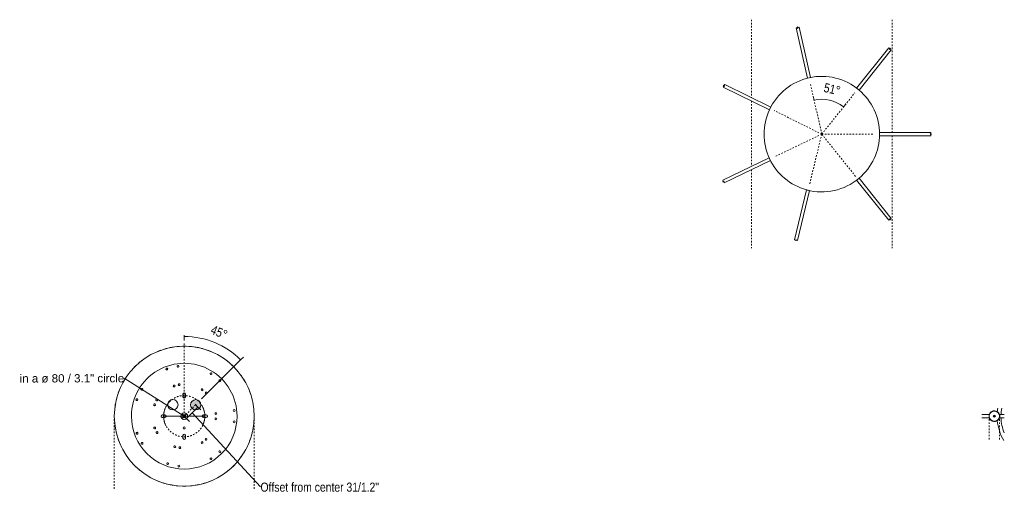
# Model space of a CAD drawing. Header units: millimetres. Extents: x 5395 to 9802, y 579 to 7363.
# Tile 5 of 5: x 7890 to 9802, y 6413 to 7363. Entities that reach past the tile are written whole.
import ezdxf

# ---------------------------------------------------------------- set-up
doc = ezdxf.new("R2010")
doc.units = ezdxf.units.MM
doc.linetypes.add('Dash', pattern=[6, 3, -3])
for name, color, linetype, lineweight in [('Cotas', 7, 'Continuous', 9), ('Cotas-8', 7, 'Continuous', 9), ('Elementos de detalle', 7, 'Continuous', 9), ('Lighthing Fixture Detail Wide Black', 7, 'Continuous', 20), ('Luminarias', 7, 'Continuous', 20)]:
    doc.layers.add(name, color=color, linetype=linetype, lineweight=lineweight)
doc.layers.add('Lighthing Fixture Dim Grey Dash', color=7, linetype='Dash', lineweight=9, true_color=0xd2d2d2)
doc.styles.add('Arial', font='arial.ttf', dxfattribs={"height": 16})
doc.styles.add('Arial Narrow_3', font='ARIALN.TTF', dxfattribs={"height": 17.6})
doc.dimstyles.new('Angular_-_3mm_Arial', dxfattribs={"dimscale": 304.8, "dimtxt": 18.012385, "dimasz": 0, "dimexe": 0.026247, "dimexo": 0.052493, "dimgap": 0.026247, "dimtad": 1, "dimdec": 0, "dimzin": 0, "dimdsep": 46, "dimtxsty": 'Arial Narrow_3', "dimblk1": 'NONE', "dimblk2": 'NONE', "dimsah": 1, "dimcen": 0.09, "dimadec": 0, "dimazin": 0, "dimtfac": 1, "dimtdec": 4, "dimtix": 1, "dimtmove": 0, "dimatfit": 3, "dimfxl": 1, "dimtvp": 1, "dimtolj": 1, "dimtzin": 0, "dimarcsym": 2})
doc.dimstyles.new('Diameter_-_3mm_Arial', dxfattribs={"dimscale": 304.8, "dimtxt": 16.32415, "dimasz": 0, "dimexe": 0.062992, "dimexo": 0, "dimgap": 0.03937, "dimtad": 1, "dimjust": 3, "dimdec": 0, "dimzin": 0, "dimdsep": 46, "dimtxsty": 'Arial', "dimblk1": 'NONE', "dimblk2": 'NONE', "dimsah": 1, "dimcen": 0.09, "dimadec": 0, "dimazin": 0, "dimtfac": 1, "dimtdec": 4, "dimtix": 1, "dimtmove": 0, "dimatfit": 2, "dimfxl": 1, "dimtvp": 1, "dimtolj": 1, "dimtzin": 0, "dimarcsym": 2})
doc.dimstyles.new('FARO_-_2_2mm_Arial_Narrow_mm_Inch_Left_H', dxfattribs={"dimscale": 304.8, "dimtxt": 18.012385, "dimasz": 0, "dimexe": 0.026247, "dimexo": 0.0625, "dimgap": 0.013123, "dimtad": 3, "dimtih": 1, "dimtoh": 1, "dimdec": 0, "dimzin": 0, "dimdsep": 46, "dimtxsty": 'Arial Narrow_3', "dimblk1": 'NONE', "dimblk2": 'NONE', "dimsah": 1, "dimcen": 0.09, "dimadec": 0, "dimazin": 0, "dimtfac": 1, "dimtdec": 4, "dimtix": 1, "dimtmove": 1, "dimatfit": 3, "dimfxl": 0.026247, "dimfxlon": 1, "dimtvp": 1, "dimtolj": 1, "dimtzin": 0, "dimarcsym": 2})

# ---------------------------------------------------------------- blocks, each defined once
blk = doc.blocks.new('20340-116-3L - 62804-3L LANG Black pendant lamp 3L-856782-Planta_PDF Fixing Holes')
at = {"layer": 'Luminarias', "color": 253, "true_color": 0xaaaaaa}
for centre, radius, start, end in [((0, 0), 135.8, 97.4328, 100.4646), ((0, 0), 135.8, 79.5354, 82.5672), ((0, 0), 135.8, 118.5425, 121.4575), ((0, 0), 135.8, 113.3872, 116.1574), ((0, 0), 135.8, 108.0183, 110.8764), ((0, 0), 135.8, 102.5731, 105.712), ((0, 0), 135.8, 74.288, 77.4269), ((0, 0), 135.8, 69.1236, 71.9817), ((0, 0), 135.8, 63.8426, 66.6128), ((0, 0), 135.8, 58.5425, 61.4575), ((0, 0), 102.6, 90, 270), ((0, 0), 135.8, 134.288, 137.3498), ((0, 0), 135.8, 129.1236, 131.9817), ((0, 0), 135.8, 123.8426, 126.6128), ((-11, 96.9), 1.75, 360, 180), ((-11, 96.9), 1.75, 180, 360), ((0, 0), 102.6, 270, 90), ((11, 96.9), 1.75, 360, 180), ((11, 96.9), 1.75, 180, 360), ((0, 0), 135.8, 53.3872, 56.1574), ((0, 0), 135.8, 48.0183, 50.8764), ((0, 0), 135.8, 42.6503, 45.712), ((0, 0), 135.8, 139.5755, 142.5672), ((0, 0), 135.8, 37.4328, 40.4245), ((-68.8, 69.2), 1.75, 51.3188, 231.3188), ((-68.8, 69.2), 1.75, 231.3188, 51.3188), ((-5, 61.6), 1.8, 0, 180), ((-5, 61.6), 1.8, 180, 360), ((5, 61.6), 1.8, 360, 180), ((5, 61.6), 1.8, 180, 360), ((68.7, 69.2), 1.75, 128.7032, 308.7032), ((68.7, 69.2), 1.75, 308.7032, 128.7032), ((0, 0), 135.8, 162.6503, 165.712), ((0, 0), 135.8, 157.4328, 160.4245), ((-82.6, 52), 1.75, 51.3188, 231.3188), ((-82.6, 52), 1.75, 231.3188, 51.3188), ((-45, 42.4), 1.8, 51.3188, 231.3188), ((-45, 42.4), 1.8, 231.3188, 51.3188), ((0, 42.6), 2.5, 124.785, 128.5647), ((0, 42.6), 2.5, 110.8667, 115.7059), ((0, 42.6), 2.5, 89.9882, 102.847), ((0, 42.6), 2.5, 82.9904, 89.9882), ((0, 42.6), 2.5, 69.0172, 74.9902), ((0, 42.6), 2.5, 55.0408, 59.9921), ((0, 42.6), 2.5, 41.814, 44.9941), ((45, 42.5), 1.8, 128.7032, 308.7032), ((45, 42.5), 1.8, 308.7032, 128.7032), ((82.5, 52), 1.75, 128.7032, 308.7032), ((82.5, 52), 1.75, 308.7032, 128.7032), ((0, 0), 135.8, 19.5755, 22.5672), ((0, 0), 135.8, 14.288, 17.3498), ((0, 0), 135.8, 168.0183, 170.8764), ((-51.2, 34.6), 1.8, 51.3188, 231.3188), ((-51.2, 34.6), 1.8, 231.3188, 51.3188), ((0, 37.6), 2.5, 205.7177, 210.1976), ((0, 37.6), 2.5, 218.5765, 231.4353), ((0, 37.6), 2.5, 239.8301, 244.2941), ((51.2, 34.6), 1.8, 128.7032, 308.7032), ((51.2, 34.6), 1.8, 308.7032, 128.7032), ((0, 0), 135.8, 9.1236, 11.9817), ((0, 0), 135.8, 178.5425, 181.4575), ((0, 0), 135.8, 173.3872, 176.1574), ((-22.8, 0), 2.05, 0, 180), ((0, 0), 6.54, 90, 180), ((0, 0), 3, 360, 180), ((0, 0), 3, 360, 180), ((0, 0), 2, 360, 180), ((0, 0), 6.54, 0, 90), ((0, 0), 135.8, 3.8426, 6.6128), ((0, 0), 135.8, 358.5425, 1.4575), ((0, 0), 135.8, 183.8426, 186.6128), ((-97, -10.5), 1.75, 102.6993, 282.6993), ((-97, -10.5), 1.75, 282.6993, 102.6993), ((-61.2, -8.6), 1.8, 102.6993, 282.6993), ((-61.2, -8.6), 1.8, 282.6993, 102.6993), ((-59, -18.4), 1.8, 102.6993, 282.6993), ((-59, -18.4), 1.8, 282.6993, 102.6993), ((-22.8, 0), 2.05, 180, 360), ((0, 0), 6.54, 180, 270), ((0, 0), 3, 180, 360), ((0, 0), 3, 180, 360), ((0, 0), 2, 180, 360), ((0, 0), 6.54, 270, 360), ((22.2, -22.1), 10, 0, 180), ((58.7, -19.5), 1.8, 76.2365, 256.2365), ((58.7, -19.5), 1.8, 256.2365, 76.2365), ((61.1, -9.8), 1.8, 76.2365, 256.2365), ((61.1, -9.8), 1.8, 256.2365, 76.2365), ((96.8, -12.3), 1.75, 76.2365, 256.2365), ((96.8, -12.3), 1.75, 256.2365, 76.2365), ((0, 0), 135.8, 353.3872, 356.1574), ((0, 0), 135.8, 189.1236, 191.9817), ((0, 0), 135.8, 194.288, 197.3498), ((-92.1, -32.1), 1.75, 102.6993, 282.6993), ((-92.1, -32.1), 1.75, 282.6993, 102.6993), ((0, -37.6), 2.5, 124.785, 128.5647), ((0, -37.6), 2.5, 110.8667, 115.7059), ((0, -37.6), 2.5, 89.9882, 102.847), ((0, -37.6), 2.5, 82.9904, 89.9882), ((0, -37.6), 2.5, 69.0172, 74.9902), ((0, -37.6), 2.5, 55.0408, 59.9921), ((0, -37.6), 2.5, 41.814, 44.9941), ((22.2, -22.1), 10, 180, 360), ((91.5, -33.8), 1.75, 76.2365, 256.2365), ((91.5, -33.8), 1.75, 256.2365, 76.2365), ((0, 0), 135.8, 342.6503, 345.712), ((0, 0), 135.8, 348.0183, 350.8764), ((0, 0), 135.8, 199.5755, 202.5672), ((-31.8, -53), 1.8, 153.6993, 333.6993), ((-31.8, -53), 1.8, 333.6993, 153.6993), ((-22.8, -57.5), 1.8, 153.6993, 333.6993), ((-22.8, -57.5), 1.8, 333.6993, 153.6993), ((0, -42.6), 2.5, 205.7177, 210.1976), ((0, -42.6), 2.5, 218.5765, 231.4353), ((0, -42.6), 2.5, 239.8301, 244.2941), ((22.2, -57.7), 1.8, 25.6993, 205.6993), ((22.2, -57.7), 1.8, 205.6993, 25.6993), ((31.3, -53.4), 1.8, 25.6993, 205.6993), ((31.3, -53.4), 1.8, 205.6993, 25.6993), ((0, 0), 135.8, 337.4328, 340.4245), ((0, 0), 135.8, 217.4328, 220.4245), ((0, 0), 135.8, 222.6503, 225.712), ((-52.8, -82), 1.75, 153.6993, 333.6993), ((-52.8, -82), 1.75, 333.6993, 153.6993), ((-33, -91.8), 1.75, 153.6993, 333.6993), ((-33, -91.8), 1.75, 333.6993, 153.6993), ((32.1, -92.1), 1.75, 25.6993, 205.6993), ((32.1, -92.1), 1.75, 205.6993, 25.6993), ((52, -82.5), 1.75, 25.6993, 205.6993), ((52, -82.5), 1.75, 205.6993, 25.6993), ((0, 0), 135.8, 314.288, 317.3498), ((0, 0), 135.8, 319.5755, 322.5672), ((0, 0), 135.8, 228.0183, 230.8764), ((0, 0), 135.8, 233.3872, 236.1574), ((0, 0), 135.8, 303.8426, 306.6128), ((0, 0), 135.8, 309.1236, 311.9817), ((0, 0), 135.8, 238.5425, 241.4575), ((0, 0), 135.8, 243.8426, 246.6128), ((0, 0), 135.8, 249.1236, 251.9817), ((0, 0), 135.8, 254.288, 257.4269), ((0, 0), 135.8, 259.5354, 262.5672), ((0, 0), 135.8, 277.4328, 280.4646), ((0, 0), 135.8, 282.5731, 285.712), ((0, 0), 135.8, 288.0183, 290.8764), ((0, 0), 135.8, 293.3872, 296.1574), ((0, 0), 135.8, 298.5425, 301.4575)]:
    blk.add_arc(centre, radius, start, end, dxfattribs=at)
blk = doc.blocks.new('20340-116-3L - 62804-3L LANG Black pendant lamp 3L-856782-Planta_PDF Fixing Holes Copy 1')
at = {"layer": 'Luminarias', "color": 253, "true_color": 0xaaaaaa}
for p, q in [((-3, 362.2), (-3, 371.8)), ((3, 371.8), (3, 362.3)), ((-3, 328.2), (-3, 342.6)), ((3, 342.6), (3, 328.2))]:
    blk.add_line(p, q, dxfattribs=at)
for radius, start, end in [(92, 239.4125, 264.8049), (84.5, 247.5742, 268.0312), (84.5, 272.1055, 280.6815), (92, 275.3185, 279.7998)]:
    blk.add_arc((-0.1, 449.9), radius, start, end, dxfattribs=at)
blk = doc.blocks.new('canopy_soporte - canopy-557651-Planta_PDF Fixing Holes Copy 1')
at = {"layer": 'Luminarias', "color": 253, "true_color": 0xaaaaaa}
for p, q in [((-4.4, 9), (-4.4, 9)), ((4.4, 9), (4.4, 9)), ((10.7, 2), (9.8, 2)), ((10.7, 0), (10.7, 2)), ((10.7, -2), (10.7, 0)), ((-4.4, -9), (-4.4, -9)), ((4.4, -9), (4.4, -9)), ((9.8, -2), (10.7, -2))]:
    blk.add_line(p, q, dxfattribs=at)
at = {"layer": 'Luminarias', "color": 253, "true_color": 0xaaaaaa, "flags": 128}
for points in [[(0, 10.3), (-2.1, 10.1), (-4.1, 9.4), (-5.9, 8.4), (-7.5, 7), (-8.8, 5.3), (-9.7, 3.4), (-10.1, 1.9)], [(9.9, 2.9), (9.1, 4.8), (8, 6.5), (6.5, 8), (4.7, 9.2), (2.7, 9.9), (0.7, 10.3), (0, 10.3)], [(-10.1, -1.9), (-9.9, -2.8), (-9.1, -4.8), (-8, -6.5), (-6.5, -8), (-4.7, -9.2), (-2.7, -9.9), (-0.7, -10.3), (0, -10.3)], [(0, -10.3), (2.1, -10.1), (4.1, -9.4), (5.9, -8.4), (7.5, -7), (8.8, -5.3), (9.7, -3.4), (9.8, -2.9)]]:
    blk.add_lwpolyline(points, dxfattribs=at)
at = {"layer": 'Luminarias', "color": 253, "true_color": 0xaaaaaa}
for start, end in [(90, 270), (169.3043, 170.3004), (158.6087, 160.3681), (115.8261, 150.3278), (270, 90), (39.9548, 64.1739), (29.8763, 32.087), (19.867, 21.3913), (189.9544, 190.6957), (199.867, 201.3913), (209.8763, 212.087), (219.9548, 244.1739), (295.8261, 330.3278), (338.6087, 340.3681)]:
    blk.add_arc((0, 0), 10, start, end, dxfattribs=at)
for points, knots in [([(0, 10), (-0.3, 10), (-1, 10), (-2.2, 9.8), (-3.2, 9.5), (-3.8, 9.3), (-4, 9.2), (-4.1, 9.1), (-4.2, 9.1), (-4.2, 9.1)], [0, 0, 0, 0, 0.1428571, 0.2857143, 0.5714286, 0.6785714, 0.7321429, 0.7857143, 0.8392857, 0.8392857, 0.8392857, 0.8392857]), ([(4.2, 9.1), (4.2, 9.1), (3.8, 9.2), (2.9, 9.6), (1.5, 9.9), (0.5, 10), (0, 10)], [0.1428571, 0.1428571, 0.1428571, 0.1428571, 0.2857143, 0.5714286, 0.7857143, 1, 1, 1, 1]), ([(9.9, 1.4), (9.9, 1.5), (9.9, 1.6), (9.8, 1.8), (9.8, 1.8)], [0.753091, 0.753091, 0.753091, 0.753091, 0.7916667, 0.8611111, 0.8611111, 0.8611111, 0.8611111]), ([(-4.2, -9.1), (-4.2, -9.1), (-3.8, -9.2), (-2.9, -9.6), (-1.5, -9.9), (-0.5, -10), (0, -10)], [0.1428571, 0.1428571, 0.1428571, 0.1428571, 0.2857143, 0.5714286, 0.7857143, 1, 1, 1, 1]), ([(0, -10), (0.3, -10), (1, -10), (2.2, -9.8), (3.2, -9.5), (3.8, -9.3), (4, -9.2), (4.1, -9.1), (4.2, -9.1), (4.2, -9.1)], [0, 0, 0, 0, 0.1428571, 0.2857143, 0.5714286, 0.6785714, 0.7321429, 0.7857143, 0.8392857, 0.8392857, 0.8392857, 0.8392857])]:
    blk.add_open_spline(points, degree=3, knots=knots, dxfattribs=at)
for points in [[(9.8, 1.8), (9.8, 1.9), (9.8, 2), (9.8, 2)], [(10, 0.8), (10, 0.8), (10, 0.9), (10, 0.9)], [(10, 0.1), (10, 0.2), (10, 0.2), (10, 0.3)], [(10, -0.3), (10, -0.2), (10, -0.1), (10, 0.1)], [(9.8, -1.9), (9.8, -1.8), (9.9, -1.7), (9.9, -1.6), (9.9, -1.5)], [(9.8, -2), (9.8, -2), (9.8, -2), (9.8, -1.9), (9.8, -1.9)], [(10, -1), (10, -0.9), (10, -0.8), (10, -0.7)]]:
    blk.add_open_spline(points, degree=3, dxfattribs=at)
blk = doc.blocks.new('DIMBLOCK6-Planta_PDF Fixing Holes')
at = {"layer": 'Cotas-8', "color": 251, "true_color": 0x5b5b5b}
for p, q in [((8236.3, 6611.8), (8230.6, 6617.5)), ((8236.3, 6611.8), (8214.1, 6589.7)), ((8357.8, 6456.7), (8225.2, 6600.8)), ((8236.3, 6611.8), (8241.9, 6606.2)), ((8214.1, 6589.7), (8208.5, 6595.4)), ((8214.1, 6589.7), (8219.8, 6584.1)), ((8357.8, 6456.7), (8357.8, 6456.7))]:
    blk.add_line(p, q, dxfattribs=at)
at = {"layer": 'Cotas-8', "color": 0, "insert": (8357.8, 6465.2), "char_height": 17.6, "width": 276.533, "attachment_point": 1, "line_spacing_factor": 0.974696, "style": 'Arial Narrow_3'}
blk.add_mtext('Offset from center 31/1.2"', dxfattribs=at)
blk = doc.blocks.new('_None')
blk = doc.blocks.new('DIMBLOCK7-Planta_PDF Fixing Holes')
at = {"layer": 'Cotas-8', "color": 8, "true_color": 0x787878}
for p, q in [((8093.3, 6667.6), (8209.7, 6594.1)), ((8093.3, 6667.6), (8093.3, 6667.6)), ((8205.7, 6598.1), (8213.7, 6590.1)), ((8205.7, 6590.1), (8213.7, 6598.1)), ((8209.7, 6594.1), (8169.7, 6594)), ((8209.7, 6594.1), (8249.7, 6594.2))]:
    blk.add_line(p, q, dxfattribs=at)
for start, end in [(152.6176, 207.6215), (332.6176, 27.6215)]:
    blk.add_arc((8209.7, 6594.1), 40, start, end, dxfattribs=at)
at = {"layer": 'Cotas-8', "color": 0, "insert": (7890.1, 6675.4), "char_height": 16, "width": 243.807, "attachment_point": 1, "rotation": 0.1195, "line_spacing_factor": 0.941778, "style": 'Arial'}
blk.add_mtext('in a ø 80 / 3.1" circle', dxfattribs=at)
blk = doc.blocks.new('DIMBLOCK8-Planta_PDF Fixing Holes')
at = {"layer": 'Cotas-8', "color": 251, "true_color": 0x5b5b5b}
for p, q in [((8209.7, 6748.7), (8209.7, 6751.1)), ((8209.7, 6748.7), (8209.7, 6740.7)), ((8319.2, 6703.3), (8243.2, 6627.5)), ((8319.2, 6703.3), (8324.8, 6708.9)), ((8319.2, 6703.3), (8319.2, 6703.3))]:
    blk.add_line(p, q, dxfattribs=at)
blk.add_arc((8209.7, 6594.1), 154.6, 44.9259, 90, dxfattribs=at)
blk.add_arc((8209.7, 6594.1), 154.6, 44.9259, 90, dxfattribs=at)
at = {"layer": 'Cotas-8', "color": 0, "insert": (8266, 6771.4), "char_height": 17.6, "width": 38.426, "attachment_point": 1, "rotation": 337.4629, "line_spacing_factor": 0.974696, "style": 'Arial Narrow_3'}
blk.add_mtext('45°', dxfattribs=at)
blk = doc.blocks.new('DIMBLOCK12-Planta_PDF Floron')
at = {"layer": 'Cotas-8', "color": 251, "true_color": 0x5b5b5b}
for p, q in [((9433, 7207.4), (9431.3, 7215.2)), ((9433, 7207.4), (9433, 7207.4)), ((9490.1, 7194.2), (9495.1, 7200.4)), ((9490.1, 7194.2), (9490.1, 7194.2)), ((9490.1, 7194.2), (9490.1, 7194.2))]:
    blk.add_line(p, q, dxfattribs=at)
blk.add_arc((9447.9, 7141.4), 67.6, 51.3143, 102.6948, dxfattribs=at)
blk.add_arc((9447.9, 7141.4), 67.6, 51.3143, 102.6948, dxfattribs=at)
at = {"layer": 'Cotas-8', "color": 0, "insert": (9454.4, 7240.9), "char_height": 17.6, "width": 38.426, "attachment_point": 1, "rotation": 347.0045, "line_spacing_factor": 0.974696, "style": 'Arial Narrow_3'}
blk.add_mtext('51°', dxfattribs=at)

msp = doc.modelspace()

# ---------------------------------------------------------------- hatches: boundary and pattern name
at = {"layer": 'Elementos de detalle', "true_color": 0xe2e2e2}
h = msp.add_hatch(color=254, dxfattribs=at)
h.paths.add_polyline_path([(8209.7, 6549), (8210.4, 6549.1), (8211, 6549.3), (8211.5, 6549.7), (8211.9, 6550.2), (8212.1, 6550.8), (8212.2, 6551.5), (8212.1, 6557.1), (8211.9, 6557.7), (8211.5, 6558.3), (8211, 6558.7), (8210.4, 6558.9), (8209.7, 6559), (8209.1, 6558.9), (8208.5, 6558.7), (8208, 6558.3), (8207.6, 6557.7), (8207.3, 6557.1), (8207.2, 6556.5), (8207.3, 6550.8), (8207.6, 6550.2), (8208, 6549.7), (8208.5, 6549.3), (8209.1, 6549.1)])
h.paths.add_polyline_path([(8167.1, 6591.6), (8172.7, 6591.7), (8173.4, 6592), (8173.8, 6592.2), (8174.2, 6592.7), (8174.4, 6593.2), (8174.6, 6593.8), (8174.6, 6594.4), (8174.3, 6595.2), (8174.2, 6595.5), (8173.8, 6596), (8173.3, 6596.3), (8172.7, 6596.5), (8172.1, 6596.6), (8166.5, 6596.5), (8165.9, 6596.3), (8165.3, 6595.9), (8164.9, 6595.2), (8164.7, 6594.8), (8164.6, 6594.1), (8164.7, 6593.5), (8164.9, 6592.9), (8165.3, 6592.3), (8165.9, 6591.9), (8166.5, 6591.7)])
h.paths.add_polyline_path([(8247.3, 6591.6), (8252.9, 6591.7), (8253.5, 6591.9), (8254, 6592.2), (8254.4, 6592.7), (8254.7, 6593.2), (8254.8, 6593.8), (8254.8, 6594.4), (8254.6, 6595.2), (8254.4, 6595.5), (8254, 6596), (8253.5, 6596.3), (8252.9, 6596.5), (8252.3, 6596.6), (8246.7, 6596.5), (8246.1, 6596.3), (8245.6, 6595.9), (8245.1, 6595.2), (8244.9, 6594.8), (8244.8, 6594.1), (8244.9, 6593.5), (8245.2, 6592.9), (8245.6, 6592.3), (8246.1, 6591.9), (8246.7, 6591.7)])
h.paths.add_polyline_path([(8231.9, 6606.2), (8234.5, 6606.6), (8236.9, 6607.6), (8239, 6609.2), (8240.6, 6611.2), (8241.6, 6613.6), (8241.9, 6616.2), (8241.6, 6618.8), (8240.6, 6621.2), (8239, 6623.3), (8236.9, 6624.9), (8234.5, 6625.9), (8231.9, 6626.2), (8229.3, 6625.9), (8226.9, 6624.9), (8224.8, 6623.3), (8223.2, 6621.2), (8222.2, 6618.8), (8221.9, 6616.2), (8222.2, 6613.6), (8223.2, 6611.2), (8224.8, 6609.2), (8226.9, 6607.6), (8229.3, 6606.6)])
h.paths.add_polyline_path([(8209.7, 6629.2), (8210.4, 6629.3), (8211, 6629.6), (8211.5, 6630), (8212, 6630.7), (8212.1, 6631.1), (8212.2, 6631.7), (8212.1, 6637.4), (8211.9, 6638), (8211.5, 6638.5), (8211, 6638.9), (8210.4, 6639.1), (8209.7, 6639.2), (8209.1, 6639.1), (8208.5, 6638.9), (8208, 6638.5), (8207.6, 6638), (8207.3, 6637.4), (8207.2, 6636.7), (8207.3, 6631.1), (8207.6, 6630.5), (8208, 6630), (8208.5, 6629.6), (8209.1, 6629.3)])
msp.add_hatch(color=254, dxfattribs=at).paths.add_polyline_path([(9783.1, 6592.1), (9783.6, 6592.2), (9784.1, 6592.4), (9784.5, 6592.7), (9784.8, 6593.1), (9785, 6593.6), (9785.1, 6594.1), (9785, 6594.6), (9784.8, 6595.1), (9784.5, 6595.5), (9784.1, 6595.8), (9783.6, 6596), (9783.1, 6596.1), (9782.5, 6596), (9782, 6595.8), (9781.6, 6595.5), (9781.3, 6595.1), (9781.1, 6594.6), (9781.1, 6594.1), (9781.1, 6593.6), (9781.3, 6593.1), (9781.6, 6592.7), (9782.1, 6592.4), (9782.5, 6592.2)])

# ---------------------------------------------------------------- linework, layer by layer
at = {"layer": 'Lighthing Fixture Detail Wide Black'}
for p, q in [((9400.4, 7347.9), (9398.4, 7347.4)), ((9398.4, 7347.4), (9420.3, 7250.1)), ((9401.7, 7346.6), (9400.4, 7347.9)), ((9402.3, 7348.3), (9401, 7349.5)), ((9401, 7349.5), (9401.7, 7346.6)), ((9404.3, 7348.7), (9402.3, 7348.3)), ((9426.2, 7251.4), (9404.3, 7348.7)), ((9577.9, 7308.6), (9515.6, 7230.8)), ((9579.5, 7307.4), (9577.9, 7308.6)), ((9581.2, 7307.9), (9579.3, 7305.6)), ((9579.3, 7305.6), (9579.5, 7307.4)), ((9581, 7306.2), (9581.2, 7307.9)), ((9582.6, 7304.9), (9581, 7306.2)), ((9520.3, 7227), (9582.6, 7304.9)), ((9258.5, 7236.2), (9256.7, 7236)), ((9256.7, 7236), (9259.4, 7234.7)), ((9257.6, 7234.5), (9256.7, 7232.6)), ((9256.7, 7232.6), (9346.1, 7188.4)), ((9259.4, 7234.7), (9257.6, 7234.5)), ((9259.4, 7238), (9258.5, 7236.2)), ((9348.8, 7193.8), (9259.4, 7238)), ((9659.7, 7144.4), (9559.9, 7144.4)), ((9559.9, 7138.4), (9659.7, 7138.4)), ((9658.2, 7141.4), (9659.7, 7142.4)), ((9661.2, 7141.4), (9658.2, 7141.4)), ((9659.7, 7142.4), (9659.7, 7144.4)), ((9659.7, 7140.5), (9661.2, 7141.4)), ((9659.7, 7138.4), (9659.7, 7140.5)), ((9345.6, 7095.6), (9255.7, 7052.3)), ((9258.3, 7046.9), (9348.2, 7090.1)), ((9255.7, 7052.3), (9256.6, 7050.5)), ((9256.6, 7050.5), (9255.7, 7049)), ((9255.7, 7049), (9258.4, 7050.3)), ((9258.4, 7050.3), (9257.4, 7048.8)), ((9257.4, 7048.8), (9258.3, 7046.9)), ((9515.6, 7052.1), (9578, 6974.3)), ((9582.7, 6978), (9520.3, 7055.9)), ((9418.5, 7033.3), (9394.8, 6936.4)), ((9400.7, 6934.9), (9424.3, 7031.9)), ((9578, 6974.3), (9579.6, 6975.5)), ((9581.3, 6975), (9579.4, 6977.3)), ((9579.4, 6977.3), (9581.1, 6976.7)), ((9579.6, 6975.5), (9581.3, 6975)), ((9581.1, 6976.7), (9582.7, 6978)), ((9394.8, 6936.4), (9396.8, 6935.9)), ((9396.8, 6935.9), (9397.4, 6934.2)), ((9397.4, 6934.2), (9398.1, 6937.1)), ((9398.1, 6937.1), (9398.7, 6935.4)), ((9398.7, 6935.4), (9400.7, 6934.9)), ((8207.2, 6636.7), (8207.2, 6631.7)), ((8212.2, 6631.7), (8212.2, 6636.7)), ((8172.1, 6596.6), (8167.1, 6596.6)), ((8167.1, 6591.6), (8172.1, 6591.6)), ((8252.3, 6596.6), (8247.3, 6596.6)), ((8247.3, 6591.6), (8252.3, 6591.6)), ((8207.2, 6556.5), (8207.2, 6551.5)), ((8212.2, 6551.5), (8212.2, 6556.5))]:
    msp.add_line(p, q, dxfattribs=at)
at = {"layer": 'Lighthing Fixture Detail Wide Black', "color": 253, "true_color": 0xaaaaaa}
for p, q in [((8207.2, 6636.7), (8207.2, 6631.7)), ((8212.2, 6631.7), (8212.2, 6636.7)), ((8172.1, 6596.6), (8167.1, 6596.6)), ((8167.1, 6591.6), (8172.1, 6591.6)), ((8252.3, 6596.6), (8247.3, 6596.6)), ((8247.3, 6591.6), (8252.3, 6591.6)), ((8207.2, 6556.5), (8207.2, 6551.5)), ((8212.2, 6551.5), (8212.2, 6556.5))]:
    msp.add_line(p, q, dxfattribs=at)
at = {"layer": 'Lighthing Fixture Detail Wide Black'}
for centre, radius, start, end in [((9447.9, 7141.4), 112.1, 50, 155), ((9447.9, 7141.4), 112.1, 101.1655, 104.2329), ((9447.9, 7141.4), 112.1, 49.785, 52.8523), ((9447.9, 7141.4), 112.1, 0.0043, 49.7854), ((9447.9, 7141.4), 112.1, 152.1558, 155.2232), ((9447.9, 7141.4), 112.1, 155.2283, 180), ((9447.9, 7141.4), 112.1, 180, 204.9973), ((9447.9, 7141.4), 112.1, 310.2422, 360), ((9447.9, 7141.4), 112.1, 358.4707, 1.5381), ((9447.9, 7141.4), 112.1, 204.161, 207.2284), ((9447.9, 7141.4), 112.1, 205.0026, 254.7722), ((9447.9, 7141.4), 112.1, 255, 310), ((9447.9, 7141.4), 112.1, 307.1742, 310.2416), ((9447.9, 7141.4), 112.1, 254.7756, 257.843), ((8209.7, 6636.7), 2.5, 0, 180), ((8209.7, 6631.7), 2.5, 180, 0), ((8231.9, 6616.2), 10, 0, 180), ((8231.9, 6616.2), 10, 180, 0), ((8167.1, 6594.1), 2.5, 90, 270), ((8172.1, 6594.1), 2.5, 270, 90), ((8247.3, 6594.1), 2.5, 90, 270), ((8252.3, 6594.1), 2.5, 270, 90), ((9783.1, 6594.1), 2, 90, 270), ((9783.1, 6594.1), 2, 270, 90), ((8209.7, 6556.5), 2.5, 0, 180), ((8209.7, 6551.5), 2.5, 180, 0)]:
    msp.add_arc(centre, radius, start, end, dxfattribs=at)
at = {"layer": 'Lighthing Fixture Detail Wide Black', "color": 253, "true_color": 0xaaaaaa}
for centre, radius, start, end in [((8209.7, 6594.1), 135.8, 0, 180), ((8209.7, 6636.7), 2.5, 0, 180), ((8209.7, 6631.7), 2.5, 180, 0), ((8231.9, 6616.2), 10, 0, 180), ((8231.9, 6616.2), 10, 180, 0), ((8209.7, 6594.1), 135.8, 180, 0), ((8167.1, 6594.1), 2.5, 90, 270), ((8172.1, 6594.1), 2.5, 270, 90), ((8247.3, 6594.1), 2.5, 90, 270), ((8252.3, 6594.1), 2.5, 270, 90), ((9783.1, 6594.1), 2, 90, 270), ((9783.1, 6594.1), 2, 270, 90), ((8209.7, 6556.5), 2.5, 0, 180), ((8209.7, 6551.5), 2.5, 180, 0)]:
    msp.add_arc(centre, radius, start, end, dxfattribs=at)
at = {"layer": 'Lighthing Fixture Dim Grey Dash'}
for p, q in [((9311.2, 7363.4), (9311.2, 7212.4)), ((9584.6, 7363.4), (9584.6, 7144.4)), ((9447.9, 7141.4), (9425.7, 7240)), ((9447.9, 7141.4), (9512.3, 7221.8)), ((9311.2, 7205.7), (9311.2, 7079)), ((9447.9, 7141.4), (9355.6, 7187.1)), ((9447.9, 7141.4), (9357.8, 7098.1)), ((9447.9, 7141.4), (9424, 7043.3)), ((9447.9, 7141.4), (9515.6, 7057)), ((9447.9, 7141.4), (9548.9, 7141.4)), ((9584.6, 7138.4), (9584.6, 6920.2)), ((9311.2, 7072.3), (9311.2, 6920.2)), ((8209.7, 6594.1), (8209.7, 6735.1)), ((8231.9, 6616.2), (8209.7, 6594.1)), ((8073.9, 6594.1), (8073.9, 6453.1)), ((8345.6, 6594.1), (8345.6, 6453.1)), ((9772.8, 6594.1), (9772.8, 6547.2)), ((9793.4, 6594.1), (9793.4, 6547.2))]:
    msp.add_line(p, q, dxfattribs=at)
msp.add_circle((8209.7, 6594.1), 40, dxfattribs=at)
msp.add_arc((8209.7, 6594.1), 6.54, 180, 0, dxfattribs=at)

# ---------------------------------------------------------------- block references
at = {"layer": 'Luminarias', "color": 253, "true_color": 0xaaaaaa, "extrusion": (0, 0, -1), "rotation": 89.9999949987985}
for name, p in [('20340-116-3L - 62804-3L LANG Black pendant lamp 3L-856782-Planta_PDF Fixing Holes', (-8209.7, 6594.1)), ('20340-116-3L - 62804-3L LANG Black pendant lamp 3L-856782-Planta_PDF Fixing Holes Copy 1', (-9430.6, 6594.1))]:
    msp.add_blockref(name, p, dxfattribs=at)
at = {"layer": 'Luminarias', "color": 253, "true_color": 0xaaaaaa}
msp.add_blockref('canopy_soporte - canopy-557651-Planta_PDF Fixing Holes Copy 1', (9783.1, 6594.1), dxfattribs=at)

# ---------------------------------------------------------------- dimensions: what is measured, and where the dimension line sits
at = {"layer": 'Cotas', "color": 251, "true_color": 0x5b5b5b}
for base, center, p1, p2, override, picture, middle in [((9472.7, 7204.3), (9447.9, 7141.4), (9500.1, 7206.7), (9429.5, 7223), {"dimpost": '<>', "dimfxl": 72.47977}, 'DIMBLOCK12-Planta_PDF Floron', (9466.9, 7223.9)), ((8287.1, 6727.9), (8209.7, 6594.1), (8231.9, 6616.2), (8209.7, 6735.1), {"dimpost": '<>', "dimfxl": 120.933141}, 'DIMBLOCK8-Planta_PDF Fixing Holes', (8275.5, 6752.5))]:
    dim = msp.add_angular_dim_3p(base=base, center=center, p1=p1, p2=p2, dimstyle='Angular_-_3mm_Arial', override=override, dxfattribs=at)
    dim.commit()
    dim.dimension.update_dxf_attribs({"geometry": picture, "text_midpoint": middle})
at = {"layer": 'Cotas', "color": 8, "true_color": 0x787878}
dim = msp.add_diameter_dim_2p(p1=(8249.7, 6594.2), p2=(8169.7, 6594), text='in a<>circle', dimstyle='Diameter_-_3mm_Arial', override={"dimpost": 'ø<>'}, dxfattribs=at)
dim.commit()
dim.dimension.update_dxf_attribs({"geometry": 'DIMBLOCK7-Planta_PDF Fixing Holes', "text_midpoint": (8209.7, 6616.5)})
at = {"layer": 'Cotas', "color": 251, "true_color": 0x5b5b5b}
dim = msp.add_linear_dim(base=(8214.1, 6589.7), p1=(8230.6, 6617.5), p2=(8208.5, 6595.4), angle=44.9259, text='Offset from center <>', dimstyle='FARO_-_2_2mm_Arial_Narrow_mm_Inch_Left_H', override={"dimpost": '<>', "dimfxl": 31.319017}, dxfattribs=at)
dim.commit()
dim.dimension.update_dxf_attribs({"geometry": 'DIMBLOCK6-Planta_PDF Fixing Holes', "text_midpoint": (8496, 6453.5), "dimtype": 160})

doc.saveas('drawing.dxf')
